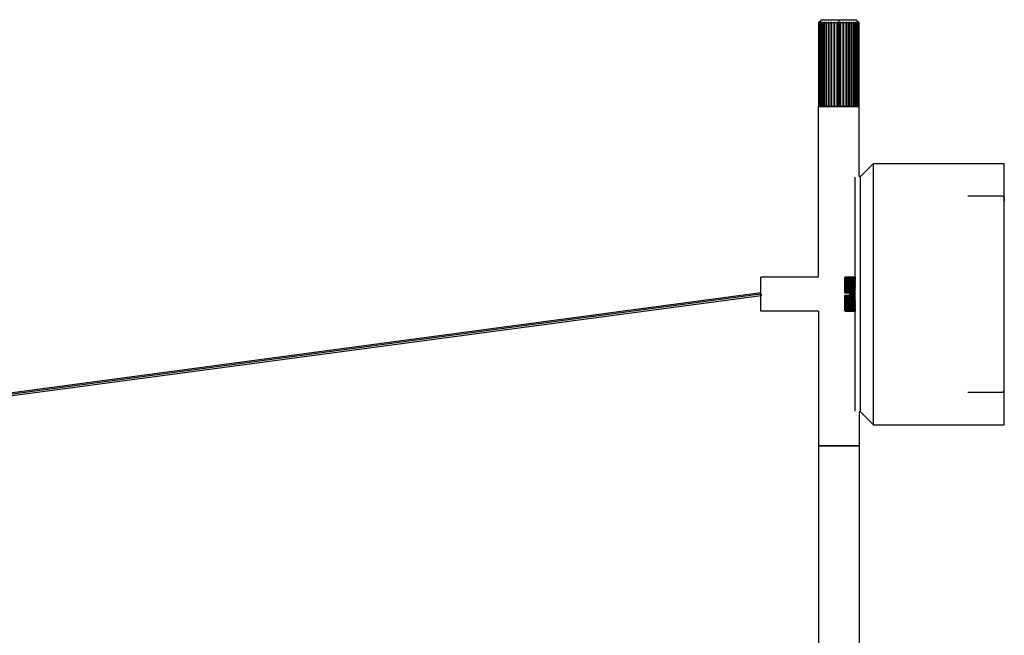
# Paper-space layout '_Derecha' of a CAD drawing. Header units: millimetres. Extents: x -1129 to 63, y -234 to 266.
# Tile 4 of 4: x -313 to 63, y 30 to 266. Entities that reach past the tile are written whole.
import ezdxf

# ---------------------------------------------------------------- set-up
doc = ezdxf.new("R2010")
doc.units = ezdxf.units.MM

psp = doc.layouts.new('_Derecha')

# ---------------------------------------------------------------- linework, layer by layer
at = {"color": 7, "linetype": 'Continuous', "lineweight": 25}
for p, q in [((-7.69, 264.89), (-7.69, 232.79)), ((-7.63, 232.79), (-7.63, 264.89)), ((-6.64, 266), (-7.53, 265.11)), ((-7.47, 264.89), (-7.47, 232.79)), ((-7.34, 232.79), (-7.34, 264.89)), ((-7.07, 264.89), (-7.07, 232.79)), ((-6.88, 232.79), (-6.88, 264.89)), ((-6.52, 264.89), (-6.52, 232.79)), ((-6.28, 232.79), (-6.28, 264.89)), ((-5.83, 264.89), (-5.83, 232.79)), ((-5.53, 232.79), (-5.53, 264.89)), ((-5, 264.89), (-5, 232.79)), ((-4.69, 232.79), (-4.69, 265.11)), ((-4.66, 232.79), (-4.66, 264.89)), ((-4.06, 264.89), (-4.06, 232.79)), ((-3.76, 232.79), (-3.76, 265.11)), ((-3.68, 232.79), (-3.68, 264.89)), ((-3.03, 264.89), (-3.03, 232.79)), ((-2.75, 232.79), (-2.75, 265.11)), ((-2.63, 232.79), (-2.63, 264.89)), ((-1.94, 264.89), (-1.94, 232.79)), ((-1.68, 232.79), (-1.68, 265.11)), ((-1.51, 232.79), (-1.51, 264.89)), ((-0.8, 264.89), (-0.8, 232.79)), ((-0.56, 232.79), (-0.56, 265.11)), ((-0.36, 232.79), (-0.36, 264.89)), ((0, 266), (0, 232.79)), ((0.36, 264.89), (0.36, 232.79)), ((0.56, 232.79), (0.56, 265.11)), ((0.8, 232.79), (0.8, 264.89)), ((1.51, 264.89), (1.51, 232.79)), ((1.68, 232.79), (1.68, 265.11)), ((1.94, 232.79), (1.94, 264.89)), ((2.63, 264.89), (2.63, 232.79)), ((2.75, 232.79), (2.75, 265.11)), ((3.03, 232.79), (3.03, 264.89)), ((3.68, 264.89), (3.68, 232.79)), ((3.76, 232.79), (3.76, 265.11)), ((4.06, 232.79), (4.06, 264.89)), ((4.66, 264.89), (4.66, 232.79)), ((4.69, 232.79), (4.69, 265.11)), ((5, 232.79), (5, 264.89)), ((5.53, 264.89), (5.53, 232.79)), ((5.83, 232.79), (5.83, 264.89)), ((6.28, 264.89), (6.28, 232.79)), ((6.52, 232.79), (6.52, 264.89)), ((7.53, 265.11), (6.64, 266)), ((6.88, 264.89), (6.88, 232.79)), ((7.07, 232.79), (7.07, 264.89)), ((7.34, 264.89), (7.34, 232.79)), ((7.47, 232.79), (7.47, 264.89)), ((7.63, 264.89), (7.63, 232.79)), ((7.69, 232.79), (7.69, 264.89)), ((-7.75, 167.5), (-7.75, 232.79)), ((-7.69, 232.79), (-7.59, 232.79)), ((-7.34, 232.79), (-7.47, 232.79)), ((-7.07, 232.79), (-7.07, 232.79)), ((-6.39, 232.79), (-6.52, 232.79)), ((-5.82, 232.79), (-5.83, 232.79)), ((-5, 232.79), (-5, 232.79)), ((-4.66, 232.79), (-4.66, 232.79)), ((-4.06, 232.79), (-4.06, 232.79)), ((-3.68, 232.79), (-3.68, 232.79)), ((-3.03, 232.79), (-3.03, 232.79)), ((-1.51, 232.79), (-1.51, 232.79)), ((-0.8, 232.79), (-0.8, 232.79)), ((-0.36, 232.79), (-0.36, 232.79)), ((7.47, 232.79), (7.34, 232.79)), ((7.58, 232.79), (7.69, 232.79)), ((7.75, 206), (7.75, 232.79)), ((8.25, 206), (13.25, 211)), ((13.25, 211), (63.25, 211)), ((8.25, 206), (7.75, 206)), ((63.25, 196.57), (63.25, 196.57)), ((-7.75, 167.5), (-29.75, 167.5)), ((2.25, 167.5), (6.25, 167.5)), ((6.25, 167.45), (2.25, 167.45)), ((2.25, 167.44), (2.25, 167.45)), ((2.25, 167.4), (6.25, 167.4)), ((6.25, 167.26), (2.25, 167.26)), ((2.25, 167.15), (2.25, 167.26)), ((2.25, 167.15), (6.25, 167.15)), ((6.25, 166.93), (2.25, 166.93)), ((2.25, 166.77), (2.25, 166.93)), ((2.25, 166.77), (6.25, 166.77)), ((6.25, 166.47), (2.25, 166.47)), ((2.25, 166.27), (2.25, 166.47)), ((2.25, 166.27), (6.25, 166.27)), ((6.25, 165.89), (2.25, 165.89)), ((2.25, 165.64), (2.25, 165.89)), ((2.25, 165.64), (6.25, 165.64)), ((6.25, 167.45), (6.25, 167.4)), ((6.25, 167.26), (6.25, 167.15)), ((6.25, 166.93), (6.25, 166.77)), ((6.25, 166.47), (6.25, 166.27)), ((6.25, 165.89), (6.25, 165.64)), ((6.25, 165.19), (2.25, 165.19)), ((2.25, 164.94), (2.25, 165.19)), ((6.25, 164.94), (2.25, 164.94)), ((2.25, 164.91), (6.25, 164.91)), ((2.25, 164.09), (2.25, 164.41)), ((6.25, 164.41), (2.25, 164.41)), ((6.25, 164.16), (2.25, 164.16)), ((2.25, 164.09), (6.25, 164.09)), ((2.25, 163.2), (2.25, 163.54)), ((6.25, 163.54), (2.25, 163.54)), ((6.25, 163.31), (2.25, 163.31)), ((2.25, 163.2), (6.25, 163.2)), ((2.25, 162.27), (2.25, 162.62)), ((6.25, 162.62), (2.25, 162.62)), ((6.25, 162.41), (2.25, 162.41)), ((2.25, 162.27), (6.25, 162.27)), ((6.25, 165.19), (6.25, 164.91)), ((6.25, 164.41), (6.25, 164.09)), ((6.25, 163.54), (6.25, 163.31)), ((-29.81, 161.5), (-684.4, 74)), ((-29.94, 161), (-684.4, 73.52)), ((-684.37, 73), (-29.69, 160.5)), ((2.25, 161.56), (2.25, 161.67)), ((6.25, 161.67), (2.25, 161.67)), ((2.25, 161.56), (4.25, 161.4)), ((4.25, 160.6), (2.25, 160.44)), ((2.25, 160.33), (2.25, 160.44)), ((2.25, 160.33), (6.25, 160.33)), ((6.25, 159.73), (2.25, 159.73)), ((2.25, 159.38), (2.25, 159.73)), ((6.25, 159.59), (2.25, 159.59)), ((2.25, 159.38), (6.25, 159.38)), ((6.25, 158.8), (2.25, 158.8)), ((2.25, 158.46), (2.25, 158.8)), ((6.25, 158.69), (2.25, 158.69)), ((2.25, 158.46), (6.25, 158.46)), ((6.25, 161.47), (3.35, 161.47)), ((6.25, 160.53), (3.35, 160.53)), ((4.25, 161.4), (4.25, 161.3)), ((4.25, 161.3), (6.25, 161.3)), ((4.25, 161), (6.25, 161)), ((6.25, 160.7), (4.25, 160.7)), ((4.25, 160.7), (4.25, 160.6)), ((6.25, 159.77), (6.25, 160.81)), ((6.25, 158.69), (6.25, 158.46)), ((-7.75, 154.5), (-29.75, 154.5)), ((-7.75, 154.5), (-7.75, 22.5)), ((6.25, 157.91), (2.25, 157.91)), ((2.25, 157.59), (2.25, 157.91)), ((6.25, 157.84), (2.25, 157.84)), ((2.25, 157.59), (6.25, 157.59)), ((6.25, 157.09), (2.25, 157.09)), ((6.25, 157.06), (2.25, 157.06)), ((2.25, 156.81), (2.25, 157.06)), ((2.25, 156.81), (6.25, 156.81)), ((6.25, 156.36), (2.25, 156.36)), ((2.25, 156.11), (2.25, 156.36)), ((2.25, 156.11), (6.25, 156.11)), ((6.25, 155.73), (2.25, 155.73)), ((2.25, 155.53), (2.25, 155.73)), ((2.25, 155.53), (6.25, 155.53)), ((6.25, 155.23), (2.25, 155.23)), ((2.25, 155.07), (2.25, 155.23)), ((2.25, 155.07), (6.25, 155.07)), ((6.25, 154.85), (2.25, 154.85)), ((2.25, 154.74), (2.25, 154.85)), ((2.25, 154.74), (6.25, 154.74)), ((6.25, 154.6), (2.25, 154.6)), ((2.25, 154.55), (2.25, 154.56)), ((2.25, 154.55), (6.25, 154.55)), ((6.25, 154.5), (2.25, 154.5)), ((6.25, 157.91), (6.25, 157.59)), ((6.25, 157.09), (6.25, 156.81)), ((6.25, 156.36), (6.25, 156.11)), ((6.25, 155.73), (6.25, 155.53)), ((6.25, 155.23), (6.25, 155.07)), ((6.25, 154.85), (6.25, 154.74)), ((6.25, 154.6), (6.25, 154.55)), ((7.75, 116), (7.75, 21.35)), ((8.25, 116), (7.75, 116)), ((8.25, 116), (13.25, 111)), ((13.25, 111), (63.25, 111))]:
    psp.add_line(p, q, dxfattribs=at)
at = {"color": 7, "linetype": 'Continuous', "lineweight": 25, "flags": 128}
for points in [[(63.07, 198.08), (63.12, 198), (63.18, 197.82), (63.22, 197.61), (63.25, 196.57), (63.25, 196.57)], [(49.25, 123.5), (55.92, 123.5), (61.72, 123.5), (62.05, 123.5), (62.22, 123.5), (62.24, 123.5), (62.25, 123.5), (62.25, 123.5), (62.25, 123.5), (62.25, 123.5), (62.25, 123.5), (62.25, 123.5), (62.25, 123.5), (62.25, 123.5), (62.25, 123.5), (62.55, 123.54), (62.81, 123.67), (62.86, 123.71), (62.89, 123.73), (62.91, 123.75), (62.96, 123.79), (63, 123.83), (63.06, 123.92), (63.12, 124), (63.17, 124.14), (63.21, 124.3), (63.23, 124.49), (63.24, 124.71), (63.25, 124.98), (63.25, 125.3), (63.25, 126.67)]]:
    psp.add_lwpolyline(points, dxfattribs=at)
at = {"color": 7, "linetype": 'Continuous', "lineweight": 25}
for points in [[(-7.53, 265.11), (-7.6, 265.04), (-7.67, 264.97), (-7.75, 264.89)], [(-7.75, 264.89), (-7.74, 264.89), (-7.72, 264.89), (-7.69, 264.89)], [(-7.69, 264.89), (-7.61, 264.97), (-7.53, 265.04), (-7.44, 265.11)], [(-7.44, 265.11), (-7.51, 265.04), (-7.57, 264.97), (-7.63, 264.89)], [(-7.63, 264.89), (-7.59, 264.89), (-7.53, 264.89), (-7.47, 264.89)], [(-7.47, 264.89), (-7.38, 264.97), (-7.29, 265.04), (-7.19, 265.11)], [(-7.19, 265.11), (-7.24, 265.04), (-7.29, 264.97), (-7.34, 264.89)], [(-7.34, 264.89), (-7.26, 264.89), (-7.17, 264.89), (-7.07, 264.89)], [(-7.07, 264.89), (-6.98, 264.97), (-6.88, 265.04), (-6.78, 265.11)], [(-6.78, 265.11), (-6.82, 265.04), (-6.85, 264.97), (-6.88, 264.89)], [(-6.88, 264.89), (-6.77, 264.89), (-6.65, 264.89), (-6.52, 264.89)], [(-6.52, 264.89), (-6.42, 264.97), (-6.32, 265.04), (-6.22, 265.11)], [(-6.22, 265.11), (-6.24, 265.04), (-6.26, 264.97), (-6.28, 264.89)], [(-6.28, 264.89), (-6.14, 264.89), (-5.99, 264.89), (-5.83, 264.89)], [(-5.83, 264.89), (-5.73, 264.97), (-5.62, 265.04), (-5.52, 265.11)], [(-5.52, 265.11), (-5.52, 265.04), (-5.53, 264.97), (-5.53, 264.89)], [(-5.53, 264.89), (-5.36, 264.89), (-5.18, 264.89), (-5, 264.89)], [(-5, 264.89), (-4.9, 264.97), (-4.8, 265.04), (-4.69, 265.11)], [(-4.69, 265.11), (-4.68, 265.04), (-4.67, 264.97), (-4.66, 264.89)], [(-4.66, 264.89), (-4.47, 264.89), (-4.27, 264.89), (-4.06, 264.89)], [(-4.06, 264.89), (-3.96, 264.97), (-3.86, 265.04), (-3.76, 265.11)], [(-3.76, 265.11), (-3.74, 265.04), (-3.71, 264.97), (-3.68, 264.89)], [(-3.68, 264.89), (-3.47, 264.89), (-3.26, 264.89), (-3.03, 264.89)], [(-3.03, 264.89), (-2.94, 264.97), (-2.85, 265.04), (-2.75, 265.11)], [(-2.75, 265.11), (-2.71, 265.04), (-2.67, 264.97), (-2.63, 264.89)], [(-2.63, 264.89), (-2.4, 264.89), (-2.17, 264.89), (-1.94, 264.89)], [(-1.94, 264.89), (-1.85, 264.97), (-1.76, 265.04), (-1.68, 265.11)], [(-1.68, 265.11), (-1.62, 265.04), (-1.57, 264.97), (-1.51, 264.89)], [(-1.51, 264.89), (-1.27, 264.89), (-1.04, 264.89), (-0.8, 264.89)], [(-0.8, 264.89), (-0.72, 264.97), (-0.64, 265.04), (-0.56, 265.11)], [(-0.56, 265.11), (-0.5, 265.04), (-0.43, 264.97), (-0.36, 264.89)], [(-0.36, 264.89), (-0.24, 264.89), (-0.12, 264.89), (0, 264.89)], [(0, 264.89), (0.12, 264.89), (0.24, 264.89), (0.36, 264.89)], [(0.36, 264.89), (0.43, 264.97), (0.5, 265.04), (0.56, 265.11)], [(0.56, 265.11), (0.64, 265.04), (0.72, 264.97), (0.8, 264.89)], [(0.8, 264.89), (1.04, 264.89), (1.27, 264.89), (1.51, 264.89)], [(1.51, 264.89), (1.57, 264.97), (1.62, 265.04), (1.68, 265.11)], [(1.68, 265.11), (1.76, 265.04), (1.85, 264.97), (1.94, 264.89)], [(1.94, 264.89), (2.17, 264.89), (2.4, 264.89), (2.63, 264.89)], [(2.63, 264.89), (2.67, 264.97), (2.71, 265.04), (2.75, 265.11)], [(2.75, 265.11), (2.85, 265.04), (2.94, 264.97), (3.03, 264.89)], [(3.03, 264.89), (3.26, 264.89), (3.47, 264.89), (3.68, 264.89)], [(3.68, 264.89), (3.71, 264.97), (3.74, 265.04), (3.76, 265.11)], [(3.76, 265.11), (3.86, 265.04), (3.96, 264.97), (4.06, 264.89)], [(4.06, 264.89), (4.27, 264.89), (4.47, 264.89), (4.66, 264.89)], [(4.66, 264.89), (4.67, 264.97), (4.68, 265.04), (4.69, 265.11)], [(4.69, 265.11), (4.8, 265.04), (4.9, 264.97), (5, 264.89)], [(5, 264.89), (5.18, 264.89), (5.36, 264.89), (5.53, 264.89)], [(5.52, 265.11), (5.62, 265.04), (5.73, 264.97), (5.83, 264.89)], [(5.53, 264.89), (5.53, 264.97), (5.52, 265.04), (5.52, 265.11)], [(5.83, 264.89), (5.99, 264.89), (6.14, 264.89), (6.28, 264.89)], [(6.22, 265.11), (6.32, 265.04), (6.42, 264.97), (6.52, 264.89)], [(6.28, 264.89), (6.26, 264.97), (6.24, 265.04), (6.22, 265.11)], [(6.52, 264.89), (6.65, 264.89), (6.77, 264.89), (6.88, 264.89)], [(6.78, 265.11), (6.88, 265.04), (6.98, 264.97), (7.07, 264.89)], [(6.88, 264.89), (6.85, 264.97), (6.82, 265.04), (6.78, 265.11)], [(7.07, 264.89), (7.17, 264.89), (7.26, 264.89), (7.34, 264.89)], [(7.19, 265.11), (7.29, 265.04), (7.38, 264.97), (7.47, 264.89)], [(7.34, 264.89), (7.29, 264.97), (7.24, 265.04), (7.19, 265.11)], [(7.44, 265.11), (7.53, 265.04), (7.61, 264.97), (7.69, 264.89)], [(7.63, 264.89), (7.57, 264.97), (7.51, 265.04), (7.44, 265.11)], [(7.47, 264.89), (7.53, 264.89), (7.59, 264.89), (7.63, 264.89)], [(7.75, 264.89), (7.67, 264.97), (7.6, 265.04), (7.53, 265.11)], [(7.69, 264.89), (7.72, 264.89), (7.74, 264.89), (7.75, 264.89)], [(-7.69, 232.79), (-7.72, 232.79), (-7.74, 232.79), (-7.75, 232.79)], [(-7.47, 232.79), (-7.53, 232.79), (-7.59, 232.79), (-7.63, 232.79)], [(-7.07, 232.79), (-7.17, 232.79), (-7.26, 232.79), (-7.34, 232.79)], [(-6.52, 232.79), (-6.65, 232.79), (-6.77, 232.79), (-6.88, 232.79)], [(-5.83, 232.79), (-5.99, 232.79), (-6.14, 232.79), (-6.28, 232.79)], [(-5, 232.79), (-5.18, 232.79), (-5.36, 232.79), (-5.53, 232.79)], [(-4.06, 232.79), (-4.27, 232.79), (-4.47, 232.79), (-4.66, 232.79)], [(-3.03, 232.79), (-3.26, 232.79), (-3.47, 232.79), (-3.68, 232.79)], [(-1.94, 232.79), (-2.17, 232.79), (-2.4, 232.79), (-2.63, 232.79)], [(-2.24, 232.79), (-2.14, 232.79), (-2.04, 232.79), (-1.94, 232.79)], [(-0.8, 232.79), (-1.04, 232.79), (-1.27, 232.79), (-1.51, 232.79)], [(0, 232.79), (-0.12, 232.79), (-0.24, 232.79), (-0.36, 232.79)], [(0.36, 232.79), (0.24, 232.79), (0.12, 232.79), (0, 232.79)], [(1.51, 232.79), (1.27, 232.79), (1.04, 232.79), (0.8, 232.79)], [(2.63, 232.79), (2.4, 232.79), (2.17, 232.79), (1.94, 232.79)], [(3.68, 232.79), (3.47, 232.79), (3.26, 232.79), (3.03, 232.79)], [(4.66, 232.79), (4.47, 232.79), (4.27, 232.79), (4.06, 232.79)], [(5.53, 232.79), (5.36, 232.79), (5.18, 232.79), (5, 232.79)], [(6.28, 232.79), (6.14, 232.79), (5.99, 232.79), (5.83, 232.79)], [(6.88, 232.79), (6.77, 232.79), (6.65, 232.79), (6.52, 232.79)], [(7.34, 232.79), (7.26, 232.79), (7.17, 232.79), (7.07, 232.79)], [(7.63, 232.79), (7.59, 232.79), (7.53, 232.79), (7.47, 232.79)], [(7.75, 232.79), (7.74, 232.79), (7.72, 232.79), (7.69, 232.79)], [(2.25, 167.45), (2.25, 167.48), (2.25, 167.49), (2.25, 167.5)], [(2.25, 167.26), (2.25, 167.32), (2.25, 167.36), (2.25, 167.4)], [(2.25, 166.93), (2.25, 167.02), (2.25, 167.09), (2.25, 167.15)], [(2.25, 166.47), (2.25, 166.58), (2.25, 166.68), (2.25, 166.77)], [(2.25, 165.89), (2.25, 166.02), (2.25, 166.15), (2.25, 166.27)], [(2.25, 165.19), (2.25, 165.35), (2.25, 165.5), (2.25, 165.64)], [(2.25, 164.41), (2.25, 164.58), (2.25, 164.75), (2.25, 164.91)], [(2.25, 163.54), (2.25, 163.73), (2.25, 163.91), (2.25, 164.09)], [(2.25, 162.62), (2.25, 162.82), (2.25, 163.01), (2.25, 163.2)], [(2.25, 161.67), (2.25, 161.87), (2.25, 162.07), (2.25, 162.27)], [(2.25, 159.73), (2.25, 159.93), (2.25, 160.13), (2.25, 160.33)], [(2.25, 158.8), (2.25, 158.99), (2.25, 159.18), (2.25, 159.38)], [(2.25, 157.91), (2.25, 158.09), (2.25, 158.27), (2.25, 158.46)], [(4.25, 161), (4.25, 161.1), (4.25, 161.2), (4.25, 161.3)], [(4.25, 160.7), (4.25, 160.8), (4.25, 160.9), (4.25, 161)], [(2.25, 157.09), (2.25, 157.25), (2.25, 157.42), (2.25, 157.59)], [(2.25, 156.36), (2.25, 156.5), (2.25, 156.65), (2.25, 156.81)], [(2.25, 155.73), (2.25, 155.85), (2.25, 155.98), (2.25, 156.11)], [(2.25, 155.23), (2.25, 155.32), (2.25, 155.42), (2.25, 155.53)], [(2.25, 154.85), (2.25, 154.91), (2.25, 154.98), (2.25, 155.07)], [(2.25, 154.6), (2.25, 154.64), (2.25, 154.68), (2.25, 154.74)], [(2.25, 154.5), (2.25, 154.51), (2.25, 154.52), (2.25, 154.55)]]:
    psp.add_open_spline(points, degree=3, dxfattribs=at)
for points, knots in [([(-6.64, 266), (-6.64, 266), (-6.61, 266), (-6.46, 266), (-6.34, 266), (-6.01, 266), (-5.81, 266), (-5.31, 266), (-5.02, 266), (-4.37, 266), (-4.01, 266), (-3.26, 266), (-2.85, 266), (-2.04, 266), (-1.62, 266), (-0.8, 266), (-0.39, 266), (0, 266)], [0, 0, 0, 0, 0.125, 0.125, 0.25, 0.25, 0.375, 0.375, 0.5, 0.5, 0.625, 0.625, 0.75, 0.75, 0.875, 0.875, 1, 1, 1, 1]), ([(0, 266), (0.39, 266), (0.8, 266), (1.62, 266), (2.04, 266), (2.85, 266), (3.26, 266), (4.01, 266), (4.37, 266), (5.02, 266), (5.31, 266), (5.81, 266), (6.01, 266), (6.34, 266), (6.46, 266), (6.61, 266), (6.64, 266), (6.64, 266)], [0, 0, 0, 0, 0.125, 0.125, 0.25, 0.25, 0.375, 0.375, 0.5, 0.5, 0.625, 0.625, 0.75, 0.75, 0.875, 0.875, 1, 1, 1, 1]), ([(7.64, 265), (7.64, 265), (7.68, 264.96), (7.72, 264.93), (7.75, 264.89)], [0, 0, 0, 0, 0.117984, 1, 1, 1, 1]), ([(-7.56, 232.79), (-7.48, 232.79), (-7.26, 232.79), (-5.6, 232.79), (-3, 232.79), (0, 232.79), (3.01, 232.79), (5.6, 232.79), (7.2, 232.79), (7.4, 232.79), (7.47, 232.79)], [0, 0, 0, 0, 0.087179, 0.232392, 0.377604, 0.511763, 0.645922, 0.791134, 0.936347, 1, 1, 1, 1]), ([(-6.52, 232.79), (-6.6, 232.79), (-6.7, 232.79), (-6.79, 232.79), (-6.81, 232.79)], [0, 0, 0, 0, 0.711522, 1, 1, 1, 1]), ([(-5.83, 232.79), (-5.92, 232.79), (-6.06, 232.79), (-6.19, 232.79), (-6.24, 232.79)], [0, 0, 0, 0, 0.618708, 1, 1, 1, 1]), ([(-6.24, 232.79), (-6.17, 232.79), (-6.04, 232.79), (-5.9, 232.79), (-5.83, 232.79)], [0, 0, 0, 0, 0.514246, 1, 1, 1, 1]), ([(13.25, 111), (13.25, 111), (13.25, 111.26), (13.25, 112.41), (13.25, 113.29), (13.25, 115.73), (13.25, 117.28), (13.25, 121.02), (13.25, 123.2), (13.25, 128.09), (13.25, 130.78), (13.25, 136.5), (13.25, 139.52), (13.25, 145.67), (13.25, 148.81), (13.25, 155), (13.25, 158.05), (13.25, 163.95), (13.25, 167), (13.25, 173.19), (13.25, 176.33), (13.25, 182.48), (13.25, 185.5), (13.25, 191.22), (13.25, 193.91), (13.25, 198.8), (13.25, 200.98), (13.25, 204.72), (13.25, 206.27), (13.25, 208.71), (13.25, 209.59), (13.25, 210.74), (13.25, 211), (13.25, 211)], [0, 0, 0, 0, 0.0625, 0.0625, 0.125, 0.125, 0.1875, 0.1875, 0.25, 0.25, 0.3125, 0.3125, 0.375, 0.375, 0.4375, 0.4375, 0.5, 0.5, 0.5625, 0.5625, 0.625, 0.625, 0.6875, 0.6875, 0.75, 0.75, 0.8125, 0.8125, 0.875, 0.875, 0.9375, 0.9375, 1, 1, 1, 1]), ([(63.25, 111), (63.25, 111), (63.25, 111.26), (63.25, 112.41), (63.25, 113.29), (63.25, 115.73), (63.25, 117.28), (63.25, 121.02), (63.25, 123.2), (63.25, 128.09), (63.25, 130.78), (63.25, 136.5), (63.25, 139.52), (63.25, 145.67), (63.25, 148.81), (63.25, 155), (63.25, 158.05), (63.25, 163.95), (63.25, 167), (63.25, 173.19), (63.25, 176.33), (63.25, 182.48), (63.25, 185.5), (63.25, 191.22), (63.25, 193.91), (63.25, 198.8), (63.25, 200.98), (63.25, 204.72), (63.25, 206.27), (63.25, 208.71), (63.25, 209.59), (63.25, 210.74), (63.25, 211), (63.25, 211)], [0, 0, 0, 0, 0.0625, 0.0625, 0.125, 0.125, 0.1875, 0.1875, 0.25, 0.25, 0.3125, 0.3125, 0.375, 0.375, 0.4375, 0.4375, 0.5, 0.5, 0.5625, 0.5625, 0.625, 0.625, 0.6875, 0.6875, 0.75, 0.75, 0.8125, 0.8125, 0.875, 0.875, 0.9375, 0.9375, 1, 1, 1, 1]), ([(6.25, 116.21), (6.25, 116.27), (6.25, 116.45), (6.25, 117.87), (6.25, 120.46), (6.25, 124.23), (6.25, 129.03), (6.25, 134.71), (6.25, 141), (6.25, 147.64), (6.25, 154.35), (6.25, 161), (6.25, 167.65), (6.25, 174.36), (6.25, 181), (6.25, 187.29), (6.25, 192.97), (6.25, 197.77), (6.25, 201.54), (6.25, 204.13), (6.25, 205.55), (6.25, 205.73), (6.25, 205.79)], [0, 0, 0, 0, 0.027241, 0.077919, 0.130588, 0.184675, 0.239499, 0.294322, 0.348409, 0.401078, 0.451756, 0.5, 0.548244, 0.598922, 0.651591, 0.705678, 0.760501, 0.815325, 0.869412, 0.922081, 0.972759, 1, 1, 1, 1]), ([(8.25, 116), (8.25, 116), (8.25, 116.24), (8.25, 117.27), (8.25, 118.06), (8.25, 120.26), (8.25, 121.65), (8.25, 125.02), (8.25, 126.98), (8.25, 131.38), (8.25, 133.8), (8.25, 138.95), (8.25, 141.67), (8.25, 147.21), (8.25, 150.03), (8.25, 155.6), (8.25, 158.35), (8.25, 163.65), (8.25, 166.4), (8.25, 171.97), (8.25, 174.79), (8.25, 180.33), (8.25, 183.05), (8.25, 188.2), (8.25, 190.62), (8.25, 195.02), (8.25, 196.98), (8.25, 200.35), (8.25, 201.74), (8.25, 203.94), (8.25, 204.73), (8.25, 205.76), (8.25, 206), (8.25, 206)], [0, 0, 0, 0, 0.0625, 0.0625, 0.125, 0.125, 0.1875, 0.1875, 0.25, 0.25, 0.3125, 0.3125, 0.375, 0.375, 0.4375, 0.4375, 0.5, 0.5, 0.5625, 0.5625, 0.625, 0.625, 0.6875, 0.6875, 0.75, 0.75, 0.8125, 0.8125, 0.875, 0.875, 0.9375, 0.9375, 1, 1, 1, 1]), ([(8.25, 116), (8.25, 116), (8.25, 116.24), (8.25, 117.27), (8.25, 118.06), (8.25, 120.26), (8.25, 121.65), (8.25, 125.02), (8.25, 126.98), (8.25, 131.38), (8.25, 133.8), (8.25, 138.95), (8.25, 141.67), (8.25, 147.21), (8.25, 150.03), (8.25, 155.6), (8.25, 158.35), (8.25, 163.65), (8.25, 166.4), (8.25, 171.97), (8.25, 174.79), (8.25, 180.33), (8.25, 183.05), (8.25, 188.2), (8.25, 190.62), (8.25, 195.02), (8.25, 196.98), (8.25, 200.35), (8.25, 201.74), (8.25, 203.94), (8.25, 204.73), (8.25, 205.76), (8.25, 206), (8.25, 206)], [0, 0, 0, 0, 0.0625, 0.0625, 0.125, 0.125, 0.1875, 0.1875, 0.25, 0.25, 0.3125, 0.3125, 0.375, 0.375, 0.4375, 0.4375, 0.5, 0.5, 0.5625, 0.5625, 0.625, 0.625, 0.6875, 0.6875, 0.75, 0.75, 0.8125, 0.8125, 0.875, 0.875, 0.9375, 0.9375, 1, 1, 1, 1]), ([(63.25, 194.99), (63.25, 195.23), (63.25, 195.72), (63.25, 196.25), (63.25, 196.93), (63.25, 197.37), (63.24, 197.62), (63.22, 197.78), (63.17, 197.91), (63.13, 197.99), (63.1, 198.03), (63.06, 198.09), (62.98, 198.2), (62.8, 198.35), (62.6, 198.45), (62.42, 198.49), (62.33, 198.5), (62.28, 198.5), (62.26, 198.5), (62.26, 198.5), (62.25, 198.5), (62.25, 198.5), (62.25, 198.5), (62.25, 198.5), (62.13, 198.5), (60.05, 198.5), (55.72, 198.5), (51.51, 198.5), (49.25, 198.5)], [0, 0, 0, 0, 0.050831, 0.098948, 0.230724, 0.338579, 0.416442, 0.464427, 0.477444, 0.481433, 0.482918, 0.484183, 0.489997, 0.498386, 0.509055, 0.51504, 0.518136, 0.519702, 0.520094, 0.520291, 0.52034, 0.520365, 0.520368, 0.520369, 0.52037, 0.53453, 0.749998, 1, 1, 1, 1]), ([(-29.75, 154.5), (-29.75, 154.5), (-29.75, 154.53), (-29.75, 154.68), (-29.75, 154.8), (-29.75, 155.11), (-29.75, 155.32), (-29.75, 155.8), (-29.75, 156.09), (-29.75, 156.72), (-29.75, 157.07), (-29.75, 157.81), (-29.75, 158.21), (-29.75, 159.01), (-29.75, 159.41), (-29.75, 160.22), (-29.75, 160.62), (-29.75, 161.38), (-29.75, 161.78), (-29.75, 162.59), (-29.75, 162.99), (-29.75, 163.79), (-29.75, 164.19), (-29.75, 164.93), (-29.75, 165.28), (-29.75, 165.91), (-29.75, 166.2), (-29.75, 166.68), (-29.75, 166.89), (-29.75, 167.2), (-29.75, 167.32), (-29.75, 167.47), (-29.75, 167.5), (-29.75, 167.5)], [0, 0, 0, 0, 0.0625, 0.0625, 0.125, 0.125, 0.1875, 0.1875, 0.25, 0.25, 0.3125, 0.3125, 0.375, 0.375, 0.4375, 0.4375, 0.5, 0.5, 0.5625, 0.5625, 0.625, 0.625, 0.6875, 0.6875, 0.75, 0.75, 0.8125, 0.8125, 0.875, 0.875, 0.9375, 0.9375, 1, 1, 1, 1]), ([(6.25, 163.42), (6.25, 164.26), (6.25, 165.14), (6.25, 165.62), (6.25, 165.64)], [0, 0, 0, 0, 0.971367, 1, 1, 1, 1]), ([(-29.82, 161.49), (-29.84, 161.49), (-29.88, 161.47), (-29.93, 161.36), (-29.95, 161.19), (-29.94, 161.06), (-29.94, 161)], [0, 0, 0, 0, 0.215653, 0.483909, 0.752164, 1, 1, 1, 1]), ([(-29.69, 160.51), (-29.67, 160.51), (-29.62, 160.53), (-29.57, 160.64), (-29.55, 160.81), (-29.56, 160.94), (-29.56, 161)], [0, 0, 0, 0, 0.222901, 0.488678, 0.754454, 1, 1, 1, 1]), ([(6.25, 156.36), (6.25, 156.38), (6.25, 156.49), (6.25, 156.7), (6.25, 156.88)], [0, 0, 0, 0, 0.119367, 1, 1, 1, 1]), ([(-7.75, 103), (-7.75, 103), (-7.71, 103), (-7.53, 103), (-7.39, 103), (-7.01, 103), (-6.77, 103), (-6.19, 103), (-5.86, 103), (-5.1, 103), (-4.68, 103), (-3.79, 103), (-3.33, 103), (-2.37, 103), (-1.89, 103), (-0.93, 103), (-0.45, 103), (0.46, 103), (0.93, 103), (1.89, 103), (2.38, 103), (3.33, 103), (3.8, 103), (4.69, 103), (5.1, 103), (5.86, 103), (6.2, 103), (6.78, 103), (7.02, 103), (7.4, 103), (7.53, 103), (7.71, 103), (7.75, 103), (7.75, 103)], [0, 0, 0, 0, 0.0625, 0.0625, 0.125, 0.125, 0.1875, 0.1875, 0.25, 0.25, 0.3125, 0.3125, 0.375, 0.375, 0.4375, 0.4375, 0.5, 0.5, 0.5625, 0.5625, 0.625, 0.625, 0.6875, 0.6875, 0.75, 0.75, 0.8125, 0.8125, 0.875, 0.875, 0.9375, 0.9375, 1, 1, 1, 1]), ([(7.75, 103), (7.75, 103), (7.71, 103), (7.53, 103), (7.4, 103), (7.02, 103), (6.78, 103), (6.2, 103), (5.86, 103), (5.1, 103), (4.69, 103), (3.8, 103), (3.33, 103), (2.38, 103), (1.89, 103), (0.93, 103), (0.46, 103), (-0.45, 103), (-0.93, 103), (-1.89, 103), (-2.37, 103), (-3.33, 103), (-3.79, 103), (-4.68, 103), (-5.1, 103), (-5.86, 103), (-6.19, 103), (-6.77, 103), (-7.01, 103), (-7.39, 103), (-7.53, 103), (-7.71, 103), (-7.75, 103), (-7.75, 103)], [0, 0, 0, 0, 0.0625, 0.0625, 0.125, 0.125, 0.1875, 0.1875, 0.25, 0.25, 0.3125, 0.3125, 0.375, 0.375, 0.4375, 0.4375, 0.5, 0.5, 0.5625, 0.5625, 0.625, 0.625, 0.6875, 0.6875, 0.75, 0.75, 0.8125, 0.8125, 0.875, 0.875, 0.9375, 0.9375, 1, 1, 1, 1])]:
    psp.add_open_spline(points, degree=3, knots=knots, dxfattribs=at)

doc.saveas('drawing.dxf')
